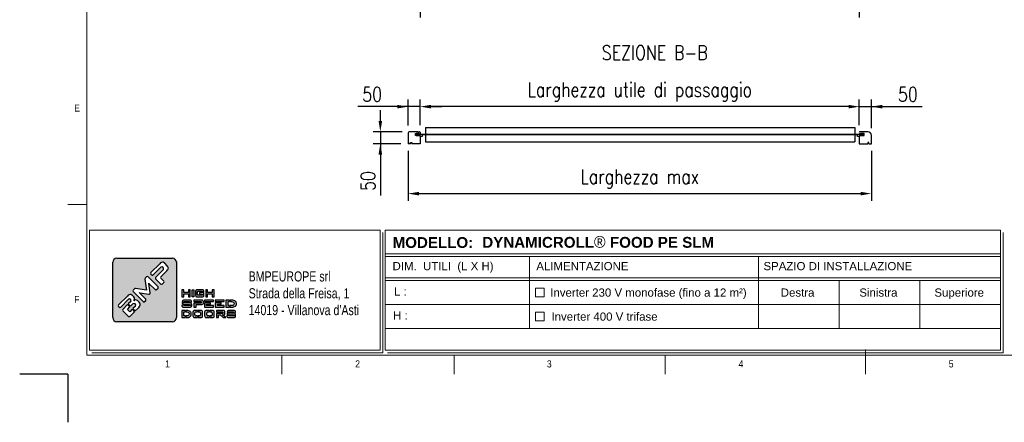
# Model space of a CAD drawing. Header units: millimetres. Extents: x 89 to 14007, y -159 to 4842.
# Tile 1 of 6: x 89 to 4184, y -159 to 1517. Entities that reach past the tile are written whole.
import ezdxf

# ---------------------------------------------------------------- set-up
doc = ezdxf.new("R2010")
doc.units = ezdxf.units.MM
doc.layers.add('FORMAT', color=7, linetype='Continuous')
doc.layers.add('Quote', color=7, linetype='Continuous')
doc.styles.add('Compilazione 1', font='romans.shx', dxfattribs={"width": 0.75, "height": 480})
doc.styles.add('NYIP', font='romans.shx', dxfattribs={"width": 0.8})
doc.styles.add('SLDTEXTSTYLE0', font='GOTHIC.TTF', dxfattribs={"width": 0.913})
doc.styles.get("Standard").update_dxf_attribs({"font": 'arial.ttf'})
doc.dimstyles.new('STANDARD35', dxfattribs={"dimscale": 35, "dimtxt": 2, "dimasz": 1.5, "dimexe": 1, "dimexo": 1, "dimgap": 0.7, "dimtad": 1, "dimdec": 0, "dimdsep": 46, "dimtxsty": 'NYIP', "dimcen": 0, "dimclrd": 1, "dimclre": 1, "dimclrt": 2, "dimadec": 0, "dimazin": 0, "dimtfac": 1, "dimtdec": 0, "dimtix": 1, "dimtmove": 0, "dimatfit": 3, "dimfxl": 0, "dimtvp": 1, "dimtolj": 1, "dimtzin": 0, "dimarcsym": 0})

# ---------------------------------------------------------------- blocks, each defined once
blk = doc.blocks.new('A$C7C9C4F3F')
at = {"color": 7, "lineweight": 5}
blk.add_line((0, 1766), (199, 1766), dxfattribs=at)
at = {"layer": 'FORMAT', "color": 7, "lineweight": 5}
for p, q in [((199, 11304), (199, 199)), ((8295, 0), (8295, 258)), ((199, 199), (16199, 199)), ((2224, 0), (2224, 199)), ((4018, 199), (4018, 0)), ((6210, 0), (6210, 199))]:
    blk.add_line(p, q, dxfattribs=at)
at = {"color": 7, "lineweight": 5, "char_height": 73.8, "attachment_point": 1, "style": 'SLDTEXTSTYLE0'}
for s, insert in [('E', (66, 2808)), ('1', (1012, 145)), ('2', (2988, 145)), ('3', (4981, 145)), ('4', (6974, 145))]:
    blk.add_mtext(s, dxfattribs=dict(at, insert=insert))
at = {"layer": 'FORMAT', "color": 7, "lineweight": 5, "char_height": 73.8, "attachment_point": 1, "style": 'SLDTEXTSTYLE0'}
for s, insert in [('F', (66, 815)), ('5', (9159, 145))]:
    blk.add_mtext(s, dxfattribs=dict(at, insert=insert))
blk = doc.blocks.new('*D142')
at = {"layer": 'Defpoints', "color": 0}
for p in [(1754.7, 1154.9), (1754.7, 1047.5), (3581, 1047.5)]:
    blk.add_point(p, dxfattribs=at)
at = {"layer": 'Quote', "color": 7, "lineweight": -2}
for p, q in [((1754.7, 1077.5), (1754.7, 1184.9)), ((3536, 1154.9), (1799.7, 1154.9)), ((3581, 1077.5), (3581, 1184.9))]:
    blk.add_line(p, q, dxfattribs=at)
at = {"layer": 'Quote', "color": 7}
for points in [[(1799.7, 1162.4), (1799.7, 1147.4), (1754.7, 1154.9)], [(3536, 1147.4), (3536, 1162.4), (3581, 1154.9)]]:
    blk.add_solid(points, dxfattribs=at)
at = {"layer": 'Quote', "color": 7, "lineweight": 5, "insert": (2667.9, 1215.9), "char_height": 60, "attachment_point": 5, "style": 'NYIP'}
blk.add_mtext('\\A1;Larghezza utile di passaggio', dxfattribs=at)
blk = doc.blocks.new('*D143')
at = {"layer": 'Defpoints', "color": 0}
for p in [(1704.7, 1154.9), (1704.7, 1045.8), (1754.7, 1047.5)]:
    blk.add_point(p, dxfattribs=at)
at = {"layer": 'Quote', "color": 7, "lineweight": -2}
for p, q in [((1704.7, 1154.9), (1495, 1154.9)), ((1659.7, 1154.9), (1614.7, 1154.9)), ((1704.7, 1075.8), (1704.7, 1184.9)), ((1754.7, 1154.9), (1704.7, 1154.9)), ((1754.7, 1077.5), (1754.7, 1184.9)), ((1799.7, 1154.9), (1844.7, 1154.9))]:
    blk.add_line(p, q, dxfattribs=at)
at = {"layer": 'Quote', "color": 7}
for points in [[(1659.7, 1147.4), (1659.7, 1162.4), (1704.7, 1154.9)], [(1799.7, 1162.4), (1799.7, 1147.4), (1754.7, 1154.9)]]:
    blk.add_solid(points, dxfattribs=at)
at = {"layer": 'Quote', "color": 7, "lineweight": 5, "insert": (1554.9, 1205.9), "char_height": 60, "attachment_point": 5, "style": 'NYIP'}
blk.add_mtext('\\A1;50', dxfattribs=at)
blk = doc.blocks.new('*D144')
at = {"layer": 'Defpoints', "color": 0}
for p in [(3631, 1154.9), (3581, 1047.5), (3631, 1035.5)]:
    blk.add_point(p, dxfattribs=at)
at = {"layer": 'Quote', "color": 7, "lineweight": -2}
for p, q in [((3536, 1154.9), (3491, 1154.9)), ((3581, 1077.5), (3581, 1184.9)), ((3581, 1154.9), (3631, 1154.9)), ((3631, 1065.5), (3631, 1184.9)), ((3631, 1154.9), (3842.8, 1154.9)), ((3676, 1154.9), (3721, 1154.9))]:
    blk.add_line(p, q, dxfattribs=at)
at = {"layer": 'Quote', "color": 7}
for points in [[(3536, 1147.4), (3536, 1162.4), (3581, 1154.9)], [(3676, 1162.4), (3676, 1147.4), (3631, 1154.9)]]:
    blk.add_solid(points, dxfattribs=at)
at = {"layer": 'Quote', "color": 7, "lineweight": 5, "insert": (3783, 1205.9), "char_height": 60, "attachment_point": 5, "style": 'NYIP'}
blk.add_mtext('\\A1;50', dxfattribs=at)
blk = doc.blocks.new('*D145')
at = {"layer": 'Defpoints', "color": 0}
for p in [(1704.7, 1000.5), (3631, 1000.5), (3631, 792.9)]:
    blk.add_point(p, dxfattribs=at)
at = {"layer": 'Quote', "color": 7, "lineweight": -2}
for p, q in [((1704.7, 970.5), (1704.7, 762.9)), ((3631, 970.5), (3631, 762.9)), ((1749.7, 792.9), (3586, 792.9))]:
    blk.add_line(p, q, dxfattribs=at)
at = {"layer": 'Quote', "color": 7}
for points in [[(1749.7, 800.4), (1749.7, 785.4), (1704.7, 792.9)], [(3586, 785.4), (3586, 800.4), (3631, 792.9)]]:
    blk.add_solid(points, dxfattribs=at)
at = {"layer": 'Quote', "color": 7, "lineweight": 5, "insert": (2667.9, 853.9), "char_height": 60, "attachment_point": 5, "style": 'NYIP'}
blk.add_mtext('\\A1;Larghezza max', dxfattribs=at)
blk = doc.blocks.new('*D146')
at = {"layer": 'Defpoints', "color": 0}
for p in [(1709.4, 1050.5), (1589.1, 1000.5), (1704.7, 1000.5)]:
    blk.add_point(p, dxfattribs=at)
at = {"layer": 'Quote', "color": 7, "lineweight": -2}
for p, q in [((1589.1, 1095.5), (1589.1, 1140.5)), ((1679.4, 1050.5), (1559.1, 1050.5)), ((1589.1, 1050.5), (1589.1, 1000.5)), ((1674.7, 1000.5), (1559.1, 1000.5)), ((1589.1, 1000.5), (1589.1, 785.6)), ((1589.1, 955.5), (1589.1, 910.5))]:
    blk.add_line(p, q, dxfattribs=at)
at = {"layer": 'Quote', "color": 7}
for points in [[(1581.6, 1095.5), (1596.6, 1095.5), (1589.1, 1050.5)], [(1596.6, 955.5), (1581.6, 955.5), (1589.1, 1000.5)]]:
    blk.add_solid(points, dxfattribs=at)
at = {"layer": 'Quote', "color": 7, "lineweight": 5, "insert": (1538.1, 845.5), "char_height": 60, "attachment_point": 5, "rotation": 90, "style": 'NYIP'}
blk.add_mtext('\\A1;50', dxfattribs=at)
blk = doc.blocks.new('*D147')
at = {"layer": 'Defpoints', "color": 0}
for p in [(1755, 1770.3), (3581, 1770.3), (1755, 1556.3)]:
    blk.add_point(p, dxfattribs=at)
at = {"layer": 'Quote', "color": 7, "lineweight": -2}
for p, q in [((1755, 1740.3), (1755, 1526.3)), ((3581, 1740.3), (3581, 1526.3)), ((3536, 1556.3), (1800, 1556.3))]:
    blk.add_line(p, q, dxfattribs=at)
at = {"layer": 'Quote', "color": 7}
for points in [[(1800, 1563.8), (1800, 1548.8), (1755, 1556.3)], [(3536, 1548.8), (3536, 1563.8), (3581, 1556.3)]]:
    blk.add_solid(points, dxfattribs=at)
at = {"layer": 'Quote', "color": 7, "lineweight": 5, "insert": (2672.1, 1617.3), "char_height": 60, "attachment_point": 5, "style": 'NYIP'}
blk.add_mtext('\\A1;Larghezza utile di passaggio', dxfattribs=at)

msp = doc.modelspace()

# ---------------------------------------------------------------- hatches: boundary and pattern name
h = msp.add_hatch(color=7)
h.set_gradient(color1=(8, 89, 3), color2=(8, 89, 2), one_color=1)
h.paths.add_polyline_path([(741.3, 276.5), (741.3, 507, 0.414214), (724.5, 523.8), (492.8, 523.8, 0.414214), (476, 507), (476, 276.5, 0.414214), (492.8, 259.7), (724.5, 259.7, 0.414214)])
h.paths.add_polyline_path([(798.6, 363.1), (798.6, 392.5), (790.9, 392.5), (790.9, 381.5), (771.4, 381.5), (771.4, 392.5), (763.6, 392.5), (763.6, 363.1), (771.4, 363.1), (771.4, 375.3), (790.9, 375.3), (790.9, 363.1)])
h.paths.add_polyline_path([(814.1, 363.1), (814.1, 392.5), (806.4, 392.5), (806.4, 363.1)])
h.paths.add_polyline_path([(828.5, 369.5), (828.5, 376.7), (820.8, 376.7), (820.8, 370.4), (821.1, 367.4), (822.4, 364.6), (824.3, 363.6), (828.4, 363.1), (847.9, 363.1), (851.2, 363.3), (853.9, 364.6), (854.9, 366.3), (855.5, 370.4), (855.5, 380.6), (837.2, 380.6), (837.2, 374.7), (848, 374.7), (848, 369.5)])
h.paths.add_polyline_path([(855.5, 385.6), (855.3, 388.2), (853.9, 391), (851.9, 392), (847.9, 392.5), (828.4, 392.5), (825.1, 392.3), (822.4, 391), (821.3, 389.3), (820.8, 385.3), (820.8, 379.2), (828.5, 379.2), (828.5, 386.3), (848, 386.3), (848, 383.2), (855.5, 384.5)])
h.paths.add_polyline_path([(870.5, 381.5), (870.5, 392.5), (862.7, 392.5), (862.7, 363.1), (870.5, 363.1), (870.5, 375.3), (890, 375.3), (890, 363.1), (897.7, 363.1), (897.7, 392.5), (890, 392.5), (890, 381.5)])
h.paths.add_polyline_path([(803.9, 345.2), (802.1, 347.9), (799.8, 348.9), (794.7, 349.4), (774.6, 349.4), (770.5, 349.2), (767.2, 347.9), (765.9, 346.2), (765.1, 342.2), (765.1, 342.2), (773.7, 342.2), (773.7, 343.4), (795.5, 343.4), (795.5, 340.2), (804.3, 341.6), (804.3, 342.7)])
h.paths.add_polyline_path([(802.6, 336.8), (800.2, 337.9), (795.2, 338.4), (773.7, 338.4), (773.7, 339.6), (765.1, 339.6), (765.1, 339), (765.5, 336.2), (767.2, 333.4), (769.5, 332.4), (774.6, 331.8), (796, 331.8), (796, 330.4), (804.6, 330.4), (804.6, 331.2), (804.3, 334)])
h.paths.add_polyline_path([(803.9, 323.3), (804.6, 327.3), (804.6, 327.9), (796, 327.9), (796, 326.4), (772.4, 326.4), (772.4, 329.8), (763.6, 328.5), (763.6, 327.3), (764, 324.4), (765.7, 321.6), (768.1, 320.5), (773.2, 320), (795.2, 320), (799.2, 320.3), (802.6, 321.6)])
h.paths.add_polyline_path([(822.8, 320), (822.8, 331.1), (844.3, 331.1), (847.2, 331.2), (850.9, 332.5), (852, 333.5), (853.1, 337.1), (853.1, 343.4), (852.9, 345.1), (850.9, 348), (849.2, 348.9), (844.3, 349.4), (813.4, 349.4), (813.4, 343.5), (840.6, 343.5), (843.1, 343.1), (843.7, 341.8), (843.7, 338.8), (843.1, 337.4), (840.6, 337), (813.4, 337), (813.4, 320)])
h.paths.add_polyline_path([(895.2, 320), (895.2, 326.4), (866.8, 326.4), (866.8, 332.4), (883.2, 332.4), (883.2, 338.3), (857.2, 338.3), (857.2, 320)])
h.paths.add_polyline_path([(939.9, 320), (939.9, 326.4), (911.5, 326.4), (911.5, 332.4), (927.8, 332.4), (927.8, 338.3), (901.8, 338.3), (901.8, 320)])
h.paths.add_polyline_path([(961.9, 320), (961.9, 326.4), (956.2, 326.4), (956.2, 343.3), (961.9, 343.3), (961.9, 349.4), (946.5, 349.4), (946.5, 320)])
h.paths.add_polyline_path([(982.8, 322.3), (986.2, 324.6), (988.9, 327.5), (989.1, 327.8), (990.5, 331.2), (991, 334.9), (990.9, 336.3), (990.1, 340), (988.3, 343.1), (985.5, 345.7), (983.4, 346.9), (979.6, 348.3), (975.1, 349.2), (970.1, 349.4), (964.4, 349.4), (964.4, 343.3), (970.1, 343.3), (974.8, 342.8), (978.3, 341.3), (980.3, 338.8), (981.1, 335), (981.1, 334.7), (980.2, 331), (977.8, 328.5), (975.8, 327.5), (971.7, 326.7), (966.2, 326.4), (964.4, 326.4), (964.4, 320), (967.9, 320), (972.8, 320.1), (976.9, 320.6), (978.8, 320.9)])
h.paths.add_polyline_path([(939.5, 343.5), (939.5, 349.4), (901.8, 349.4), (901.8, 343.5)])
h.paths.add_polyline_path([(894.8, 343.5), (894.8, 349.4), (857.2, 349.4), (857.2, 343.5)])
h.paths.add_polyline_path([(777, 300.2), (777, 306.4), (763.6, 306.4), (763.6, 276.9), (777, 276.9), (777, 283.4), (772.2, 283.4), (772.2, 300.2)])
h.paths.add_polyline_path([(792.8, 305.3), (788.9, 306.1), (784.4, 306.4), (779.6, 306.4), (779.6, 300.2), (784.4, 300.2), (788.5, 299.7), (791.6, 298.1), (793.4, 295.7), (794.1, 291.9), (794.1, 291.6), (793.3, 287.8), (791.1, 285.3), (789.4, 284.5), (785.8, 283.6), (780.9, 283.4), (779.6, 283.4), (779.6, 276.9), (782.5, 276.9), (786.8, 277.1), (790.4, 277.4), (792, 277.8), (795.6, 279.2), (798.6, 281.4), (800.9, 284.4), (801.1, 284.7), (802.4, 288.1), (802.8, 291.8), (802.8, 293.2), (802, 296.9), (800.4, 300), (798, 302.5), (796.1, 303.8)])
h.paths.add_polyline_path([(828.4, 300.2), (828.4, 306.4), (818.2, 306.4), (814.6, 306), (811.6, 304.8), (810.4, 303), (809.8, 299.1), (809.8, 284.1), (810.1, 281.2), (811.6, 278.5), (813.7, 277.4), (818.2, 276.9), (828.4, 276.9), (828.4, 283.4), (822.5, 283.4, -0.414214), (818.3, 287.6), (818.3, 296, -0.414214), (822.5, 300.2)])
h.paths.add_polyline_path([(849.2, 302), (847.7, 304.8), (845.6, 305.8), (841.1, 306.4), (830.9, 306.4), (830.9, 300.2), (836.8, 300.2, -0.414214), (841, 296), (841, 287.6, -0.414214), (836.8, 283.4), (830.9, 283.4), (830.9, 276.9), (841.1, 276.9), (844.7, 277.2), (847.7, 278.5), (848.9, 280.2), (849.5, 284.1), (849.5, 299.1)])
h.paths.add_polyline_path([(877.1, 300.2), (877.1, 306.4), (866.9, 306.4), (863.3, 306), (860.3, 304.8), (859.2, 303), (858.5, 299.1), (858.5, 284.1), (858.8, 281.2), (860.3, 278.5), (862.4, 277.4), (866.9, 276.9), (877.1, 276.9), (877.1, 283.4), (871.2, 283.4, -0.414214), (867, 287.6), (867, 296, -0.414214), (871.2, 300.2)])
h.paths.add_polyline_path([(897.9, 302), (896.4, 304.8), (894.3, 305.8), (889.8, 306.4), (879.7, 306.4), (879.7, 300.2), (885.6, 300.2, -0.414214), (889.8, 296), (889.8, 287.6, -0.414214), (885.6, 283.4), (879.7, 283.4), (879.7, 276.9), (889.8, 276.9), (893.4, 277.2), (896.4, 278.5), (897.6, 280.2), (898.2, 284.1), (898.2, 299.1)])
h.paths.add_polyline_path([(942.7, 302), (941, 304.9), (939.4, 305.8), (935.2, 306.4), (907.9, 306.4), (907.9, 300.4), (932, 300.4), (934.1, 300), (934.7, 298.7), (934.7, 295.3), (934.1, 293.9), (932, 293.6), (907.9, 293.6), (907.9, 276.9), (916.3, 276.9), (916.3, 287.6), (922.3, 287.6), (934.9, 276.9), (946.2, 276.9), (931.8, 287.6), (935.2, 287.6), (937.7, 287.8), (941, 289.1), (941.9, 290.1), (942.8, 293.7), (942.8, 300.3)])
h.paths.add_polyline_path([(959.7, 299.1), (959.7, 300.3), (979, 300.3), (979, 297.1), (986.6, 298.6), (986.6, 299.6), (986.3, 302), (984.8, 304.8), (982.7, 305.8), (978.3, 306.4), (960.5, 306.4), (956.9, 306), (954, 304.8), (952.8, 303), (952.2, 299.1), (952.2, 299.1)])
h.paths.add_polyline_path([(983.1, 294.8), (978.6, 295.3), (959.7, 295.3), (959.7, 296.6), (952.2, 296.6), (952.2, 296), (952.5, 293), (954, 290.3), (956, 289.2), (960.5, 288.7), (979.4, 288.7), (979.4, 287.3), (987, 287.3), (987, 288), (986.7, 291), (985.2, 293.7)])
h.paths.add_polyline_path([(986.4, 280.2), (987, 284.1), (987, 284.8), (979.4, 284.8), (979.4, 283.4), (958.6, 283.4), (958.6, 286.7), (950.9, 285.4), (950.9, 284.1), (951.2, 281.3), (952.7, 278.5), (954.8, 277.4), (959.3, 276.9), (978.6, 276.9), (982.2, 277.2), (985.2, 278.5)])
h.paths.add_polyline_path([(500, 329.4), (537.2, 366.6), (541, 369.9), (544.6, 371.9), (548.1, 372.8), (551.9, 372.3), (555.6, 370.3), (558.2, 368.1), (563.8, 362.5), (566.3, 358.9), (567.3, 354.9), (567.4, 354.3), (566.4, 350.2), (563.7, 347), (566.9, 349.5), (570.9, 350.5), (571.7, 350.5), (575.7, 349.6), (579.3, 347.4), (580.6, 346.3), (586.5, 340.5), (589.2, 336.9), (590.4, 333), (590.2, 329.3), (589.1, 325.9), (587.1, 322.4), (584.3, 318.7), (581.9, 316.1), (570.1, 304.3), (560.1, 314.3), (570.3, 324.5, 0.86713), (560.4, 334.4), (550.2, 324.2), (540.8, 333.6), (551, 343.8, 0.88875), (541.9, 352.9), (509.2, 320.2, -0.414214), (503.3, 320.2), (500, 323.5, -0.414088)], flags=16)
h.paths.add_polyline_path([(561.2, 390.6), (566.7, 396.2, -0.234445), (570.3, 397.4), (617, 391.1), (610.3, 437.4, -0.236379), (611.5, 441), (617, 446.4, -0.414214), (622.9, 446.4), (664.5, 404.8, -0.414214), (664.5, 398.8), (658.8, 393.1, -0.414418), (652.8, 393.1), (626.6, 419.3), (625.9, 420), (626.4, 418), (631.8, 379.6, -0.235808), (630.6, 376), (630.6, 375.9, -0.236783), (627, 374.7), (589, 380.3), (586, 380.7), (587.1, 379.7), (613.3, 353.5, -0.414214), (613.3, 347.6), (608.8, 343.1, -0.414214), (602.9, 343.1), (561.2, 384.7, -0.413615)], flags=16)
h.paths.add_polyline_path([(518.3, 311.1), (537.9, 330.6), (547.2, 321.2), (537, 311), (546.9, 301.1), (557.1, 311.3), (567.1, 301.3), (547.6, 281.8, -0.414499), (541.6, 281.8), (518.3, 305.1, -0.414214)], flags=16)
h.paths.add_polyline_path([(634.6, 464.1), (671.7, 501.2), (675.5, 504.5), (679.2, 506.6), (682.6, 507.4), (686.3, 507), (690.1, 505), (692.8, 502.7), (702.9, 492.5), (706, 488.7), (707.4, 485), (707.6, 482.3), (706.7, 478.9), (704.6, 475.2), (701.4, 471.5), (676.6, 446.6, 0.413999), (676.6, 440.7), (688.5, 428.8, -0.413728), (688.5, 422.8), (682.2, 416.5, -0.414825), (676.2, 416.5), (654.6, 438, -0.414214), (654.6, 444), (687, 476.4, 0.75715), (676.6, 486.8), (644.3, 454.4, -0.414295), (638.3, 454.4), (634.6, 458.1, -0.414088)], flags=16)

# ---------------------------------------------------------------- linework, layer by layer
at = {"color": 7, "linetype": 'Continuous', "lineweight": 25}
for p, q in [((1776.2, 1068.7), (3562, 1068.7)), ((1776.2, 1068.7), (1776.2, 1040.2)), ((3562, 1068.7), (3562, 1040.2)), ((1744.7, 1050.5), (1709.4, 1050.5)), ((1734.7, 1035.5), (1734.7, 1042.5)), ((1735.7, 1043.5), (1738.4, 1043.5)), ((1748.7, 1034.5), (1735.7, 1034.5)), ((1740.2, 1039.5), (1737.8, 1039.5)), ((1738.1, 1043.2), (1740.2, 1043.2)), ((1738.1, 1043.2), (1738.1, 1043.2)), ((1740.2, 1035.7), (1738.1, 1035.7)), ((1738.1, 1035.7), (1738.1, 1035.7)), ((1740.2, 1043.5), (1738.4, 1043.5)), ((1738.4, 1035.5), (1740.2, 1035.5)), ((1740.2, 1043.2), (1740.2, 1043.5)), ((1749.4, 1043.5), (1740.2, 1043.5)), ((1740.2, 1043.2), (1740.2, 1039.5)), ((1740.2, 1043.2), (1749.7, 1043.2)), ((1745.2, 1039.5), (1740.2, 1039.5)), ((1740.2, 1039.5), (1740.2, 1035.7)), ((1749.7, 1035.7), (1740.2, 1035.7)), ((1740.2, 1035.7), (1740.2, 1035.5)), ((1740.2, 1035.5), (1749.4, 1035.5)), ((1744.7, 1050.5), (1751.7, 1050.5)), ((1745.2, 1040.2), (1745.2, 1039.5)), ((1745.2, 1040.2), (1749.7, 1040.2)), ((1745.2, 1039.5), (1745.2, 1038.7)), ((1749.7, 1038.7), (1745.2, 1038.7)), ((1750.7, 1036.5), (1748.7, 1034.5)), ((1749.7, 1040.2), (1749.7, 1043.2)), ((1749.7, 1042.5), (1750.7, 1041.5)), ((1754.2, 1040.2), (1749.7, 1040.2)), ((1749.7, 1040.2), (1775.2, 1040.2)), ((1749.7, 1035.8), (1749.7, 1038.7)), ((1749.7, 1038.7), (1754.2, 1038.7)), ((1749.7, 1038.7), (1754.7, 1038.7)), ((1750.7, 1041.5), (1753.7, 1041.5)), ((1753.7, 1036.5), (1750.7, 1036.5)), ((1754.7, 1042.5), (1753.7, 1041.5)), ((1753.7, 1036.5), (1754.7, 1035.5)), ((1754.7, 1047.5), (1754.7, 1042.5)), ((1754.7, 1030.7), (1754.7, 1038.7)), ((1762.7, 1030.7), (1754.7, 1030.7)), ((1754.7, 1030.7), (1754.7, 1000.5)), ((1762.7, 1038.7), (1762.7, 1030.7)), ((1762.7, 1038.7), (1775.2, 1038.7)), ((1775.2, 1040.2), (3561, 1040.2)), ((1775.2, 1038.7), (3561, 1038.7)), ((1776.2, 1038.7), (1776.2, 1008.7)), ((3561, 1040.2), (3591, 1040.2)), ((3561, 1038.7), (3573.5, 1038.7)), ((3562, 1038.7), (3562, 1008.7)), ((3573.5, 1030.7), (3573.5, 1038.7)), ((3581.5, 1030.7), (3573.5, 1030.7)), ((3582, 1041.5), (3581, 1042.5)), ((3581, 1030.7), (3581, 1000.5)), ((3581.5, 1038.7), (3591, 1038.7)), ((3581.5, 1038.7), (3581.5, 1030.7)), ((3581.5, 1036), (3582, 1036.5)), ((3585, 1041.5), (3582, 1041.5)), ((3582, 1036.5), (3585, 1036.5)), ((3616, 1050.5), (3584, 1050.5)), ((3586.5, 1043), (3585, 1041.5)), ((3585, 1036.5), (3587, 1034.5)), ((3586.5, 1043.2), (3596, 1043.2)), ((3586.5, 1043.2), (3586.5, 1040.2)), ((3586.5, 1038.7), (3586.5, 1035.8)), ((3596, 1035.7), (3586.5, 1035.7)), ((3596, 1043.5), (3586.8, 1043.5)), ((3586.8, 1035.5), (3596, 1035.5)), ((3587, 1034.5), (3600, 1034.5)), ((3591, 1038.7), (3591, 1040.2)), ((3596, 1039.5), (3591, 1039.5)), ((3596, 1043.2), (3596, 1043.5)), ((3597.8, 1043.5), (3596, 1043.5)), ((3596, 1039.5), (3596, 1043.2)), ((3596, 1043.2), (3598.1, 1043.2)), ((3598.5, 1039.5), (3596, 1039.5)), ((3596, 1035.7), (3596, 1039.5)), ((3598.1, 1035.7), (3596, 1035.7)), ((3596, 1035.5), (3596, 1035.7)), ((3596, 1035.5), (3597.8, 1035.5)), ((3600, 1043.5), (3597.8, 1043.5)), ((3598.1, 1043.2), (3598.1, 1043.2)), ((3598.1, 1035.7), (3598.1, 1035.7)), ((3601, 1035.5), (3601, 1042.5)), ((3626.3, 1047.5), (3626.3, 1042.5)), ((1714.7, 1000.5), (1704.7, 1000.5)), ((1714.7, 1000.5), (1714.7, 1005.5)), ((1714.7, 1005.5), (1719.7, 1005.5)), ((1719.7, 1005.5), (1719.7, 1000.5)), ((1754.7, 1000.5), (1719.7, 1000.5)), ((1776.2, 1008.7), (3562, 1008.7)), ((3581, 1000.5), (3616, 1000.5)), ((3616, 1005.5), (3616, 1000.5)), ((3621, 1005.5), (3616, 1005.5)), ((3621, 1000.5), (3621, 1005.5)), ((3621, 1000.5), (3631, 1000.5))]:
    msp.add_line(p, q, dxfattribs=at)
for p, q in [((1704.7, 1045.8), (1704.7, 1000.5)), ((3631, 1000.5), (3631, 1035.5))]:
    msp.add_line(p, q)
at = {"color": 7, "lineweight": 5}
for p, q in [((379.3, 641), (1588.6, 641)), ((379.3, 641), (379.3, 141)), ((1588.6, 641), (1588.6, 141)), ((1598.9, 630.7), (1598.9, 130.7)), ((1609.2, 641), (4168.5, 641)), ((1609.2, 641), (1609.2, 141)), ((4168.5, 641), (4168.5, 141)), ((4178.8, 630.7), (4178.8, 130.7)), ((1609.2, 541.7), (4168.5, 541.7)), ((1609.2, 530.7), (4168.5, 530.7)), ((2209.5, 530.7), (2209.5, 230.7)), ((3161.1, 530.7), (3161.1, 230.7)), ((1609.2, 441.7), (4168.5, 441.7)), ((1609.2, 430.7), (4168.5, 430.7)), ((3497.1, 430.7), (3497.1, 230.7)), ((3833.1, 430.7), (3833.1, 230.7)), ((2234.6, 398.7), (2270.6, 398.7)), ((2234.6, 362.7), (2234.6, 398.7)), ((2270.6, 398.7), (2270.6, 362.7)), ((1609.2, 330.7), (4168.5, 330.7)), ((2270.6, 362.7), (2234.6, 362.7)), ((2234.6, 298.7), (2270.6, 298.7)), ((2234.6, 262.7), (2234.6, 298.7)), ((2270.6, 298.7), (2270.6, 262.7)), ((2270.6, 262.7), (2234.6, 262.7)), ((1609.2, 230.7), (4168.5, 230.7)), ((379.3, 141), (1588.6, 141)), ((389.6, 130.7), (1598.9, 130.7)), ((1609.2, 141), (4168.5, 141)), ((1619.5, 130.7), (4178.8, 130.7)), ((4178.8, 130.7), (2959.2, 130.7)), ((2969.5, 130.7), (4178.8, 130.7))]:
    msp.add_line(p, q, dxfattribs=at)
at = {"color": 7}
for p, q in [((476, 276.5), (476, 507)), ((492.8, 523.8), (724.5, 523.8)), ((671.7, 501.2), (634.6, 464.1)), ((675.5, 504.5), (671.7, 501.2)), ((679.2, 506.6), (675.5, 504.5)), ((682.6, 507.4), (679.2, 506.6)), ((686.3, 507), (682.6, 507.4)), ((690.1, 505), (686.3, 507)), ((692.8, 502.7), (690.1, 505)), ((702.9, 492.5), (692.8, 502.7)), ((706, 488.7), (702.9, 492.5)), ((741.3, 510.4), (741.3, 276.5)), ((634.6, 458.1), (638.3, 454.4)), ((644.3, 454.4), (676.7, 486.8)), ((687, 476.4), (654.6, 444)), ((676.6, 446.6), (701.4, 471.5)), ((701.4, 471.5), (704.6, 475.2)), ((704.6, 475.2), (706.7, 478.9)), ((707.4, 485), (706, 488.7)), ((706.7, 478.9), (707.6, 482.3)), ((707.6, 482.3), (707.4, 485)), ((610.3, 437.4), (617, 391.1)), ((617, 446.4), (611.5, 441)), ((664.5, 404.8), (622.9, 446.4)), ((626.4, 418), (625.9, 420)), ((625.9, 420), (626.6, 419.3)), ((631.8, 379.6), (626.4, 418)), ((626.6, 419.3), (652.8, 393.1)), ((654.6, 438), (676.2, 416.5)), ((688.5, 428.8), (676.6, 440.7)), ((682.2, 416.5), (688.5, 422.8)), ((541, 369.9), (537.2, 366.6)), ((544.6, 371.9), (541, 369.9)), ((548.1, 372.8), (544.6, 371.9)), ((551.9, 372.3), (548.1, 372.8)), ((555.6, 370.3), (551.9, 372.3)), ((558.2, 368.1), (555.6, 370.3)), ((566.7, 396.2), (561.2, 390.6)), ((561.2, 384.7), (602.9, 343.1)), ((617, 391.1), (570.3, 397.4)), ((587.1, 379.7), (586, 380.7)), ((586, 380.7), (589, 380.3)), ((613.3, 353.5), (587.1, 379.7)), ((589, 380.3), (627, 374.7)), ((630.6, 375.9), (630.6, 376)), ((658.8, 393.1), (664.5, 398.8)), ((771.4, 392.5), (763.6, 392.5)), ((763.6, 392.5), (763.6, 363.1)), ((771.4, 381.5), (771.4, 392.5)), ((790.9, 381.5), (771.4, 381.5)), ((771.4, 363.1), (771.4, 375.3)), ((771.4, 375.3), (790.9, 375.3)), ((798.6, 392.5), (790.9, 392.5)), ((790.9, 392.5), (790.9, 381.5)), ((790.9, 375.3), (790.9, 363.1)), ((798.6, 363.1), (798.6, 392.5)), ((806.4, 363.1), (806.4, 392.5)), ((806.4, 392.5), (814.1, 392.5)), ((814.1, 392.5), (814.1, 363.1)), ((821.3, 389.3), (820.8, 385.3)), ((820.8, 385.3), (820.8, 379.2)), ((820.8, 379.2), (828.5, 379.2)), ((820.8, 376.7), (820.8, 370.4)), ((820.8, 376.7), (828.5, 376.7)), ((820.8, 370.4), (821.1, 367.4)), ((822.4, 391), (821.3, 389.3)), ((825.1, 392.3), (822.4, 391)), ((828.4, 392.5), (825.1, 392.3)), ((847.9, 392.5), (828.4, 392.5)), ((828.5, 379.2), (828.5, 386.3)), ((828.5, 386.3), (848, 386.3)), ((828.5, 369.5), (828.5, 376.7)), ((848, 369.5), (828.5, 369.5)), ((855.5, 380.6), (837.2, 380.6)), ((837.2, 380.6), (837.2, 374.7)), ((837.2, 374.7), (848, 374.7)), ((851.9, 392), (847.9, 392.5)), ((848, 386.3), (848, 383.2)), ((848, 383.2), (855.5, 384.5)), ((848, 374.7), (848, 369.5)), ((853.9, 391), (851.9, 392)), ((855.3, 388.2), (853.9, 391)), ((854.9, 366.3), (855.5, 370.4)), ((855.5, 385.6), (855.3, 388.2)), ((855.5, 384.5), (855.5, 385.6)), ((855.5, 370.4), (855.5, 380.6)), ((870.5, 392.5), (862.7, 392.5)), ((862.7, 392.5), (862.7, 363.1)), ((870.5, 381.5), (870.5, 392.5)), ((890, 381.5), (870.5, 381.5)), ((870.5, 363.1), (870.5, 375.3)), ((870.5, 375.3), (890, 375.3)), ((897.7, 392.5), (890, 392.5)), ((890, 392.5), (890, 381.5)), ((890, 375.3), (890, 363.1)), ((897.7, 363.1), (897.7, 392.5)), ((537.2, 366.6), (500, 329.4)), ((509.2, 320.2), (542, 352.9)), ((537.9, 330.6), (518.3, 311.1)), ((537.9, 330.6), (547.2, 321.2)), ((551, 343.8), (540.8, 333.6)), ((540.8, 333.6), (550.2, 324.2)), ((550.2, 324.2), (560.4, 334.4)), ((563.8, 362.5), (558.2, 368.1)), ((566.4, 350.2), (563.6, 346.8)), ((563.6, 346.8), (566.4, 350.2)), ((566.9, 349.5), (563.6, 346.8)), ((563.6, 346.8), (563.7, 346.9)), ((563.7, 346.9), (566.4, 350.2)), ((566.3, 358.9), (563.8, 362.5)), ((567.3, 354.9), (566.3, 358.9)), ((566.4, 350.2), (567.4, 354.3)), ((570.9, 350.5), (566.9, 349.5)), ((567.4, 354.3), (567.3, 354.9)), ((571.7, 350.5), (570.9, 350.5)), ((575.7, 349.6), (571.7, 350.5)), ((579.3, 347.4), (575.7, 349.6)), ((580.6, 346.3), (579.3, 347.4)), ((586.5, 340.5), (580.6, 346.3)), ((589.2, 336.9), (586.5, 340.5)), ((589.1, 325.9), (590.2, 329.3)), ((590.4, 333), (589.2, 336.9)), ((590.2, 329.3), (590.4, 333)), ((608.8, 343.1), (613.3, 347.6)), ((763.6, 363.1), (771.4, 363.1)), ((772.4, 329.8), (763.6, 328.5)), ((763.6, 328.5), (763.6, 327.3)), ((765.9, 346.2), (765.1, 342.2)), ((765.1, 342.2), (765.1, 342.2)), ((765.1, 342.2), (773.7, 342.2)), ((765.1, 339.6), (765.1, 339)), ((765.1, 339.6), (773.7, 339.6)), ((765.1, 339), (765.5, 336.2)), ((765.5, 336.2), (767.2, 333.4)), ((767.2, 347.9), (765.9, 346.2)), ((770.5, 349.2), (767.2, 347.9)), ((767.2, 333.4), (769.5, 332.4)), ((769.5, 332.4), (774.6, 331.8)), ((774.6, 349.4), (770.5, 349.2)), ((772.4, 326.4), (772.4, 329.8)), ((773.7, 342.2), (773.7, 343.4)), ((773.7, 343.4), (795.5, 343.4)), ((773.7, 338.4), (773.7, 339.6)), ((795.2, 338.4), (773.7, 338.4)), ((794.7, 349.4), (774.6, 349.4)), ((774.6, 331.8), (796, 331.8)), ((790.9, 363.1), (798.6, 363.1)), ((799.8, 348.9), (794.7, 349.4)), ((800.2, 337.9), (795.2, 338.4)), ((795.5, 343.4), (795.5, 340.2)), ((795.5, 340.2), (804.3, 341.6)), ((796, 331.8), (796, 330.4)), ((796, 330.4), (804.6, 330.4)), ((796, 327.9), (796, 326.4)), ((796, 327.9), (804.6, 327.9)), ((802.1, 347.9), (799.8, 348.9)), ((802.6, 336.8), (800.2, 337.9)), ((803.9, 345.2), (802.1, 347.9)), ((804.3, 334), (802.6, 336.8)), ((804.3, 342.7), (803.9, 345.2)), ((804.3, 341.6), (804.3, 342.7)), ((804.6, 331.2), (804.3, 334)), ((804.6, 330.4), (804.6, 331.2)), ((804.6, 327.3), (804.6, 327.9)), ((814.1, 363.1), (806.4, 363.1)), ((806.4, 363.1), (806.4, 363.1)), ((844.3, 349.4), (813.4, 349.4)), ((813.4, 349.4), (813.4, 343.5)), ((813.4, 343.5), (840.6, 343.5)), ((840.6, 337), (813.4, 337)), ((813.4, 337), (813.4, 320)), ((821.1, 367.4), (822.4, 364.6)), ((822.4, 364.6), (824.3, 363.6)), ((822.8, 320), (822.8, 331.1)), ((822.8, 331.1), (844.3, 331.1)), ((824.3, 363.6), (828.4, 363.1)), ((828.4, 363.1), (847.9, 363.1)), ((840.6, 343.5), (843.1, 343.1)), ((843.1, 337.4), (840.6, 337)), ((843.1, 343.1), (843.7, 341.8)), ((843.7, 338.8), (843.1, 337.4)), ((843.7, 341.8), (843.7, 338.8)), ((849.2, 348.9), (844.3, 349.4)), ((844.3, 331.1), (847.2, 331.2)), ((847.2, 331.2), (850.9, 332.5)), ((847.9, 363.1), (851.2, 363.3)), ((850.9, 348), (849.2, 348.9)), ((852.9, 345.1), (850.9, 348)), ((850.9, 332.5), (852, 333.5)), ((851.2, 363.3), (853.9, 364.6)), ((852, 333.5), (853.1, 337.1)), ((853.1, 343.4), (852.9, 345.1)), ((853.1, 337.1), (853.1, 343.4)), ((853.9, 364.6), (854.9, 366.3)), ((894.8, 349.4), (857.2, 349.4)), ((857.2, 349.4), (857.2, 343.5)), ((857.2, 343.5), (894.8, 343.5)), ((857.2, 338.3), (857.2, 320)), ((883.2, 338.3), (857.2, 338.3)), ((862.7, 363.1), (870.5, 363.1)), ((866.8, 326.4), (866.8, 332.4)), ((866.8, 332.4), (883.2, 332.4)), ((883.2, 332.4), (883.2, 338.3)), ((890, 363.1), (897.7, 363.1)), ((894.8, 343.5), (894.8, 349.4)), ((939.5, 349.4), (901.8, 349.4)), ((901.8, 349.4), (901.8, 343.5)), ((901.8, 343.5), (939.5, 343.5)), ((901.8, 338.3), (901.8, 320)), ((927.8, 338.3), (901.8, 338.3)), ((911.5, 326.4), (911.5, 332.4)), ((911.5, 332.4), (927.8, 332.4)), ((927.8, 332.4), (927.8, 338.3)), ((939.5, 343.5), (939.5, 349.4)), ((961.9, 349.4), (946.5, 349.4)), ((946.5, 349.4), (946.5, 320)), ((956.2, 326.4), (956.2, 343.3)), ((956.2, 343.3), (961.9, 343.3)), ((961.9, 343.3), (961.9, 349.4)), ((970.1, 349.4), (964.4, 349.4)), ((964.4, 343.3), (964.4, 349.4)), ((964.4, 343.3), (970.1, 343.3)), ((975.1, 349.2), (970.1, 349.4)), ((970.1, 343.3), (974.8, 342.8)), ((974.8, 342.8), (978.3, 341.3)), ((979.6, 348.3), (975.1, 349.2)), ((977.8, 328.5), (975.8, 327.5)), ((980.2, 331), (977.8, 328.5)), ((978.3, 341.3), (980.3, 338.8)), ((983.4, 346.9), (979.6, 348.3)), ((981.1, 334.7), (980.2, 331)), ((980.3, 338.8), (981.1, 335)), ((981.1, 335), (981.1, 334.7)), ((985.5, 345.7), (983.4, 346.9)), ((988.3, 343.1), (985.5, 345.7)), ((990.1, 340), (988.3, 343.1)), ((988.9, 327.5), (989.1, 327.8)), ((989.1, 327.8), (990.5, 331.2)), ((990.9, 336.3), (990.1, 340)), ((990.5, 331.2), (991, 334.9)), ((991, 334.9), (990.9, 336.3)), ((500, 323.5), (503.3, 320.2)), ((518.3, 305.1), (541.6, 281.8)), ((537, 311), (547.2, 321.2)), ((546.9, 301.1), (537, 311)), ((557.1, 311.3), (546.9, 301.1)), ((547.6, 281.8), (567.1, 301.3)), ((557.1, 311.3), (567.1, 301.3)), ((570.3, 324.5), (560.1, 314.3)), ((560.1, 314.3), (570.1, 304.3)), ((570.1, 304.3), (581.9, 316.1)), ((581.9, 316.1), (584.3, 318.7)), ((584.3, 318.7), (587.1, 322.4)), ((587.1, 322.4), (589.1, 325.9)), ((763.6, 327.3), (764, 324.4)), ((777, 306.4), (763.6, 306.4)), ((763.6, 306.4), (763.6, 276.9)), ((764, 324.4), (765.7, 321.6)), ((765.7, 321.6), (768.1, 320.5)), ((768.1, 320.5), (773.2, 320)), ((772.2, 283.4), (772.2, 300.2)), ((772.2, 300.2), (777, 300.2)), ((796, 326.4), (772.4, 326.4)), ((773.2, 320), (795.2, 320)), ((777, 306.4), (777, 300.2)), ((784.4, 306.4), (779.6, 306.4)), ((779.6, 306.4), (779.6, 300.2)), ((779.6, 300.2), (784.4, 300.2)), ((788.9, 306.1), (784.4, 306.4)), ((784.4, 300.2), (788.5, 299.7)), ((788.5, 299.7), (791.6, 298.1)), ((792.8, 305.3), (788.9, 306.1)), ((793.3, 287.8), (791.1, 285.3)), ((791.6, 298.1), (793.4, 295.7)), ((796.1, 303.8), (792.8, 305.3)), ((794.1, 291.6), (793.3, 287.8)), ((793.4, 295.7), (794.1, 291.9)), ((794.1, 291.9), (794.1, 291.6)), ((795.2, 320), (799.2, 320.3)), ((798, 302.5), (796.1, 303.8)), ((800.4, 300), (798, 302.5)), ((799.2, 320.3), (802.6, 321.6)), ((802, 296.9), (800.4, 300)), ((801.1, 284.7), (802.4, 288.1)), ((802.8, 293.2), (802, 296.9)), ((802.4, 288.1), (802.8, 291.8)), ((802.6, 321.6), (803.9, 323.3)), ((802.8, 291.8), (802.8, 293.2)), ((803.9, 323.3), (804.6, 327.3)), ((810.4, 303), (809.8, 299.1)), ((809.8, 299.1), (809.8, 284.1)), ((811.6, 304.8), (810.4, 303)), ((814.6, 306), (811.6, 304.8)), ((813.4, 320), (822.8, 320)), ((818.2, 306.4), (814.6, 306)), ((828.4, 306.4), (818.2, 306.4)), ((818.3, 287.6), (818.3, 296)), ((822.5, 300.2), (828.4, 300.2)), ((828.4, 306.4), (828.4, 300.2)), ((841.1, 306.4), (830.9, 306.4)), ((830.9, 306.4), (830.9, 300.2)), ((830.9, 300.2), (836.8, 300.2)), ((841, 296), (841, 287.6)), ((845.6, 305.8), (841.1, 306.4)), ((847.7, 304.8), (845.6, 305.8)), ((849.2, 302), (847.7, 304.8)), ((849.5, 299.1), (849.2, 302)), ((849.5, 284.1), (849.5, 299.1)), ((857.2, 320), (895.2, 320)), ((859.2, 303), (858.5, 299.1)), ((858.5, 299.1), (858.5, 284.1)), ((860.3, 304.8), (859.2, 303)), ((863.3, 306), (860.3, 304.8)), ((866.9, 306.4), (863.3, 306)), ((895.2, 326.4), (866.8, 326.4)), ((877.1, 306.4), (866.9, 306.4)), ((867, 287.6), (867, 296)), ((871.2, 300.2), (877.1, 300.2)), ((877.1, 306.4), (877.1, 300.2)), ((889.8, 306.4), (879.7, 306.4)), ((879.7, 306.4), (879.7, 300.2)), ((879.7, 300.2), (885.6, 300.2)), ((894.3, 305.8), (889.8, 306.4)), ((889.8, 296), (889.8, 287.6)), ((896.4, 304.8), (894.3, 305.8)), ((895.2, 320), (895.2, 326.4)), ((897.9, 302), (896.4, 304.8)), ((898.2, 299.1), (897.9, 302)), ((898.2, 284.1), (898.2, 299.1)), ((901.8, 320), (939.9, 320)), ((935.2, 306.4), (907.9, 306.4)), ((907.9, 306.4), (907.9, 300.4)), ((907.9, 300.4), (932, 300.4)), ((932, 293.6), (907.9, 293.6)), ((907.9, 293.6), (907.9, 276.9)), ((939.9, 326.4), (911.5, 326.4)), ((916.3, 276.9), (916.3, 287.6)), ((916.3, 287.6), (922.3, 287.6)), ((922.3, 287.6), (934.9, 276.9)), ((946.2, 276.9), (931.8, 287.6)), ((931.8, 287.6), (935.2, 287.6)), ((932, 300.4), (934.1, 300)), ((934.1, 293.9), (932, 293.6)), ((934.1, 300), (934.7, 298.7)), ((934.7, 295.3), (934.1, 293.9)), ((934.7, 298.7), (934.7, 295.3)), ((939.4, 305.8), (935.2, 306.4)), ((935.2, 287.6), (937.7, 287.8)), ((937.7, 287.8), (941, 289.1)), ((941, 304.9), (939.4, 305.8)), ((939.9, 320), (939.9, 326.4)), ((942.7, 302), (941, 304.9)), ((941, 289.1), (941.9, 290.1)), ((941.9, 290.1), (942.8, 293.7)), ((942.8, 300.3), (942.7, 302)), ((942.8, 293.7), (942.8, 300.3)), ((946.5, 320), (961.9, 320)), ((958.6, 286.7), (950.9, 285.4)), ((952.8, 303), (952.2, 299.1)), ((952.2, 299.1), (952.2, 299.1)), ((952.2, 299.1), (959.7, 299.1)), ((952.2, 296.6), (952.2, 296)), ((952.2, 296.6), (959.7, 296.6)), ((952.2, 296), (952.5, 293)), ((952.5, 293), (954, 290.3)), ((954, 304.8), (952.8, 303)), ((956.9, 306), (954, 304.8)), ((954, 290.3), (956, 289.2)), ((956, 289.2), (960.5, 288.7)), ((961.9, 326.4), (956.2, 326.4)), ((960.5, 306.4), (956.9, 306)), ((958.6, 283.4), (958.6, 286.7)), ((959.7, 299.1), (959.7, 300.3)), ((959.7, 300.3), (979, 300.3)), ((959.7, 295.3), (959.7, 296.6)), ((978.6, 295.3), (959.7, 295.3)), ((978.3, 306.4), (960.5, 306.4)), ((960.5, 288.7), (979.4, 288.7)), ((961.9, 320), (961.9, 326.4)), ((966.2, 326.4), (964.4, 326.4)), ((964.4, 320), (964.4, 326.4)), ((964.4, 320), (967.9, 320)), ((971.7, 326.7), (966.2, 326.4)), ((967.9, 320), (972.8, 320.1)), ((975.8, 327.5), (971.7, 326.7)), ((972.8, 320.1), (976.9, 320.6)), ((976.9, 320.6), (978.8, 320.9)), ((982.7, 305.8), (978.3, 306.4)), ((983.1, 294.8), (978.6, 295.3)), ((978.8, 320.9), (982.8, 322.3)), ((979, 300.3), (979, 297.1)), ((979, 297.1), (986.6, 298.6)), ((979.4, 288.7), (979.4, 287.3)), ((979.4, 287.3), (987, 287.3)), ((984.8, 304.8), (982.7, 305.8)), ((982.8, 322.3), (986.2, 324.6)), ((985.2, 293.7), (983.1, 294.8)), ((986.3, 302), (984.8, 304.8)), ((986.7, 291), (985.2, 293.7)), ((986.2, 324.6), (988.9, 327.5)), ((986.6, 299.6), (986.3, 302)), ((986.6, 298.6), (986.6, 299.6)), ((987, 288), (986.7, 291)), ((987, 287.3), (987, 288)), ((724.5, 259.7), (492.8, 259.7)), ((763.6, 276.9), (777, 276.9)), ((777, 283.4), (772.2, 283.4)), ((777, 283.4), (777, 276.9)), ((780.9, 283.4), (779.6, 283.4)), ((779.6, 283.4), (779.6, 276.9)), ((779.6, 276.9), (782.5, 276.9)), ((785.8, 283.6), (780.9, 283.4)), ((782.5, 276.9), (786.8, 277.1)), ((789.4, 284.5), (785.8, 283.6)), ((786.8, 277.1), (790.4, 277.4)), ((791.1, 285.3), (789.4, 284.5)), ((790.4, 277.4), (792, 277.8)), ((792, 277.8), (795.6, 279.2)), ((795.6, 279.2), (798.6, 281.4)), ((798.6, 281.4), (800.9, 284.4)), ((800.9, 284.4), (801.1, 284.7)), ((809.8, 284.1), (810.1, 281.2)), ((810.1, 281.2), (811.6, 278.5)), ((811.6, 278.5), (813.7, 277.4)), ((813.7, 277.4), (818.2, 276.9)), ((818.2, 276.9), (828.4, 276.9)), ((828.4, 283.4), (822.5, 283.4)), ((828.4, 283.4), (828.4, 276.9)), ((836.8, 283.4), (830.9, 283.4)), ((830.9, 283.4), (830.9, 276.9)), ((830.9, 276.9), (841.1, 276.9)), ((841.1, 276.9), (844.7, 277.2)), ((844.7, 277.2), (847.7, 278.5)), ((847.7, 278.5), (848.9, 280.2)), ((848.9, 280.2), (849.5, 284.1)), ((858.5, 284.1), (858.8, 281.2)), ((858.8, 281.2), (860.3, 278.5)), ((860.3, 278.5), (862.4, 277.4)), ((862.4, 277.4), (866.9, 276.9)), ((866.9, 276.9), (877.1, 276.9)), ((877.1, 283.4), (871.2, 283.4)), ((877.1, 283.4), (877.1, 276.9)), ((885.6, 283.4), (879.7, 283.4)), ((879.7, 283.4), (879.7, 276.9)), ((879.7, 276.9), (889.8, 276.9)), ((889.8, 276.9), (893.4, 277.2)), ((893.4, 277.2), (896.4, 278.5)), ((896.4, 278.5), (897.6, 280.2)), ((897.6, 280.2), (898.2, 284.1)), ((907.9, 276.9), (916.3, 276.9)), ((934.9, 276.9), (946.2, 276.9)), ((950.9, 285.4), (950.9, 284.1)), ((950.9, 284.1), (951.2, 281.3)), ((951.2, 281.3), (952.7, 278.5)), ((952.7, 278.5), (954.8, 277.4)), ((954.8, 277.4), (959.3, 276.9)), ((979.4, 283.4), (958.6, 283.4)), ((959.3, 276.9), (978.6, 276.9)), ((978.6, 276.9), (982.2, 277.2)), ((979.4, 284.8), (979.4, 283.4)), ((979.4, 284.8), (987, 284.8)), ((982.2, 277.2), (985.2, 278.5)), ((985.2, 278.5), (986.4, 280.2)), ((986.4, 280.2), (987, 284.1)), ((987, 284.1), (987, 284.8)), ((289.3, 40.7), (89.3, 40.7))]:
    msp.add_line(p, q, dxfattribs=at)
at = {"color": 2}
msp.add_line((289.3, 40.7), (289.3, -159.3), dxfattribs=at)
at = {"color": 7, "linetype": 'Continuous', "lineweight": 25}
for centre, radius, start, end in [((1709.4, 1045.8), 4.67, 90, 180), ((1735.7, 1042.5), 1, 90, 180), ((1735.7, 1035.5), 1, 180, 270), ((1738.4, 1043.2), 0.3, 90, 175.1552), ((1738.4, 1043.2), 0.299, 90.12, 175.1717), ((1738.4, 1035.8), 0.3, 184.8448, 270), ((1738.4, 1035.8), 0.299, 184.8211, 269.8872), ((1749.4, 1043.2), 0.3, 5, 90), ((1749.4, 1035.8), 0.3, 270, 355), ((1749.4, 1043.2), 0.3, 0, 5), ((1749.4, 1035.8), 0.3, 355, 0), ((1751.7, 1047.5), 3, 0, 90), ((3584, 1047.5), 3, 90, 180), ((3586.8, 1043.2), 0.3, 90, 175), ((3586.8, 1043.2), 0.3, 175, 180), ((3586.8, 1035.8), 0.3, 180, 185), ((3586.8, 1035.8), 0.3, 185, 270), ((3597.8, 1043.2), 0.3, 4.8448, 90), ((3597.8, 1043.2), 0.299, 4.8002, 89.8965), ((3597.8, 1035.8), 0.3, 270, 355.1552), ((3597.8, 1035.8), 0.299, 270.0963, 355.207), ((3600, 1042.5), 1, 0, 90), ((3600, 1035.5), 1, 270, 0), ((3616, 1035.5), 15, 0, 90)]:
    msp.add_arc(centre, radius, start, end, dxfattribs=at)
at = {"color": 7}
for centre, radius, start, end in [((492.8, 507), 16.8, 90, 180), ((724.5, 507), 16.8, 0, 90), ((637.6, 461.1), 4.21, 135, 224.9755), ((641.3, 457.4), 4.21, 224.9755, 314.9915), ((680.4, 480.1), 7.64, 330.7537, 119.2784), ((614.5, 438), 4.21, 135, 188.1977), ((619.9, 443.4), 4.21, 45, 135), ((657.6, 441), 4.21, 134.9755, 224.9755), ((679.5, 443.7), 4.21, 135.042, 225), ((679.2, 419.4), 4.21, 224.9755, 315.095), ((685.5, 425.8), 4.21, 315.095, 45), ((564.2, 387.7), 4.21, 135.1172, 225), ((569.7, 393.2), 4.21, 82.3395, 135.1172), ((627.6, 378.9), 4.21, 261.7148, 315), ((627.7, 379), 4.21, 315, 8.0736), ((655.8, 396), 4.21, 224.96, 315), ((661.6, 401.8), 4.21, 315, 45), ((503, 326.4), 4.21, 135, 224.9755), ((546, 347.8), 6.47, 321.7419, 128.2581), ((564.6, 328.8), 7.08, 323.1909, 126.909), ((605.8, 346), 4.21, 225, 315), ((610.3, 350.5), 4.21, 315, 45), ((506.3, 323.1), 4.21, 224.9755, 314.9755), ((521.3, 308.1), 4.21, 134.9755, 224.9755), ((822.5, 296), 4.21, 90, 180), ((822.5, 287.6), 4.21, 180, 270), ((836.8, 296), 4.21, 0, 90), ((836.8, 287.6), 4.21, 270, 0), ((871.2, 296), 4.21, 90, 180), ((871.2, 287.6), 4.21, 180, 270), ((885.6, 296), 4.21, 0, 90), ((885.6, 287.6), 4.21, 270, 0), ((492.8, 276.5), 16.8, 180, 270), ((544.6, 284.8), 4.21, 224.9755, 315.0313), ((724.5, 276.5), 16.8, 270, 0)]:
    msp.add_arc(centre, radius, start, end, dxfattribs=at)
at = {"color": 7, "linetype": 'Continuous', "lineweight": 25}
for points, knots in [([(1737.8, 1039.5), (1737.8, 1040.1), (1737.9, 1040.9), (1738, 1042.2), (1738, 1042.8), (1738.1, 1043.2)], [0, 0, 0, 0, 0.537131, 0.65741, 1, 1, 1, 1]), ([(1738.1, 1035.7), (1738, 1036.2), (1738, 1036.7), (1737.9, 1038), (1737.8, 1038.8), (1737.8, 1039.5)], [0, 0, 0, 0, 0.342606, 0.462869, 1, 1, 1, 1]), ([(3598.1, 1043.2), (3598.2, 1042.8), (3598.2, 1042.2), (3598.3, 1040.9), (3598.4, 1040.1), (3598.5, 1039.5)], [0, 0, 0, 0, 0.3426044, 0.4628684, 1, 1, 1, 1]), ([(3598.5, 1039.5), (3598.4, 1038.8), (3598.3, 1038), (3598.2, 1036.7), (3598.2, 1036.2), (3598.1, 1035.7)], [0, 0, 0, 0, 0.537132, 0.657412, 1, 1, 1, 1])]:
    msp.add_open_spline(points, degree=3, knots=knots, dxfattribs=at)

# ---------------------------------------------------------------- block references
at = {"color": 7, "xscale": 0.4, "yscale": 0.4, "zscale": 0.4}
msp.add_blockref('A$C7C9C4F3F', (289.3, 40.7), dxfattribs=at)

# ---------------------------------------------------------------- texts
at = {"color": 7, "lineweight": 5}
for s, insert, char_height, width, attachment_point in [('{\\fArial|b1|i0|c0|p34;DYNAMICROLL\\fCentury Gothic|b0|i0|c0|p34;\\H1.0833x;® \\fArial|b1|i0|c0|p34;\\H0.92311x;FOOD PE SLM}', (2013, 616.3), 45.0216, 2870.474, 1), ('\\pxql;{\\fArial|b1|i0|c0|p34;MODELLO:}', (1889, 611.8), 45.022, 498.031, 2), ('\\pxql;{\\fArial|b0|i0|c0|p34;DIM.  UTILI  (L X H)}', (2043.3, 508.1), 34.043, 806.902, 2), ('{\\fArial|b0|i0|c0|p34;ALIMENTAZIONE}', (2429.4, 508.1), 34.043, 806.902, 2), ('{\\fArial|b0|i0|c0|p34;SPAZIO DI INSTALLAZIONE}', (3491.7, 508.1), 34.043, 806.902, 2), ('{\\fArial|b0|i0|c0|p34;L :}', (1672.5, 402.7), 34.043, 90.063, 2), ('{\\fArial|b0|i0|c0|p34;Inverter 230 V monofase (fino a 12 m²)}', (2704.1, 398), 34.043, 897.538, 2), ('{\\fArial|b0|i0|c0|p34;Destra}', (3324.4, 398), 34.043, 136.704, 2), ('{\\fArial|b0|i0|c0|p34;Sinistra}', (3660.4, 398), 34.043, 136.704, 2), ('{\\fArial|b0|i0|c0|p34;Superiore}', (3996.4, 398), 34.043, 136.704, 2), ('{\\fArial|b0|i0|c0|p34;H :}', (1672.5, 302.7), 34.043, 90.063, 2), ('\\pxql;{\\fArial|b0|i0|c0|p34;Inverter 400 V trifase}', (2749.5, 298), 34.043, 897.538, 2)]:
    msp.add_mtext(s, dxfattribs=dict(at, insert=insert, char_height=char_height, width=width, attachment_point=attachment_point))
at = {"color": 7, "insert": (1041.4, 469.2), "char_height": 42.075, "attachment_point": 1, "style": 'Compilazione 1'}
msp.add_mtext_dynamic_manual_height_columns("{\\fArial|b0|i0|c0|p0;BMPEUROPE srl\\P\\pxql;Strada della Freisa, 1\\P14019 - Villanova d'Asti}", width=1128.074, gutter_width=1474.6, heights=[777], dxfattribs=at)
at = {"layer": 'Quote', "color": 7, "lineweight": 5, "insert": (2730.2, 1379.8, 1.5), "char_height": 60, "attachment_point": 5, "style": 'NYIP'}
msp.add_mtext('\\A1;SEZIONE B-B', dxfattribs=at)

# ---------------------------------------------------------------- dimensions: what is measured, and where the dimension line sits
at = {"layer": 'Quote', "color": 7, "lineweight": 5}
dim = msp.add_linear_dim(base=(1755, 1556.3), p1=(3581, 1770.3), p2=(1755, 1770.3), angle=180, text='Larghezza utile di passaggio', dimstyle='STANDARD35', override={"dimscale": 30, "dimclrd": 7, "dimclre": 7, "dimclrt": 7}, dxfattribs=at)
dim.commit()
dim.dimension.update_dxf_attribs({"geometry": '*D147', "text_midpoint": (2672.1, 1556.3), "dimtype": 160})
for base, p1, p2, text, picture, middle in [((1754.7, 1154.9), (3581, 1047.5), (1754.7, 1047.5), 'Larghezza utile di passaggio', '*D142', (2667.9, 1215.9)), ((3631, 792.9), (1704.7, 1000.5), (3631, 1000.5), 'Larghezza max', '*D145', (2667.9, 853.9))]:
    dim = msp.add_linear_dim(base=base, p1=p1, p2=p2, angle=180, text=text, dimstyle='STANDARD35', override={"dimscale": 30, "dimclrd": 7, "dimclre": 7, "dimclrt": 7}, dxfattribs=at)
    dim.commit()
    dim.dimension.update_dxf_attribs({"geometry": picture, "text_midpoint": middle})
for base, p1, p2, angle, picture, middle in [((1704.7, 1154.9), (1754.7, 1047.5), (1704.7, 1045.8), 180, '*D143', (1554.9, 1154.9)), ((3631, 1154.9), (3581, 1047.5), (3631, 1035.5), 180, '*D144', (3783, 1154.9)), ((1589.1, 1000.5), (1709.4, 1050.5), (1704.7, 1000.5), 90, '*D146', (1589.1, 845.5))]:
    dim = msp.add_linear_dim(base=base, p1=p1, p2=p2, angle=angle, dimstyle='STANDARD35', override={"dimscale": 30, "dimclrd": 7, "dimclre": 7, "dimclrt": 7}, dxfattribs=at)
    dim.commit()
    dim.dimension.update_dxf_attribs({"geometry": picture, "text_midpoint": middle, "dimtype": 160})

doc.saveas('drawing.dxf')
